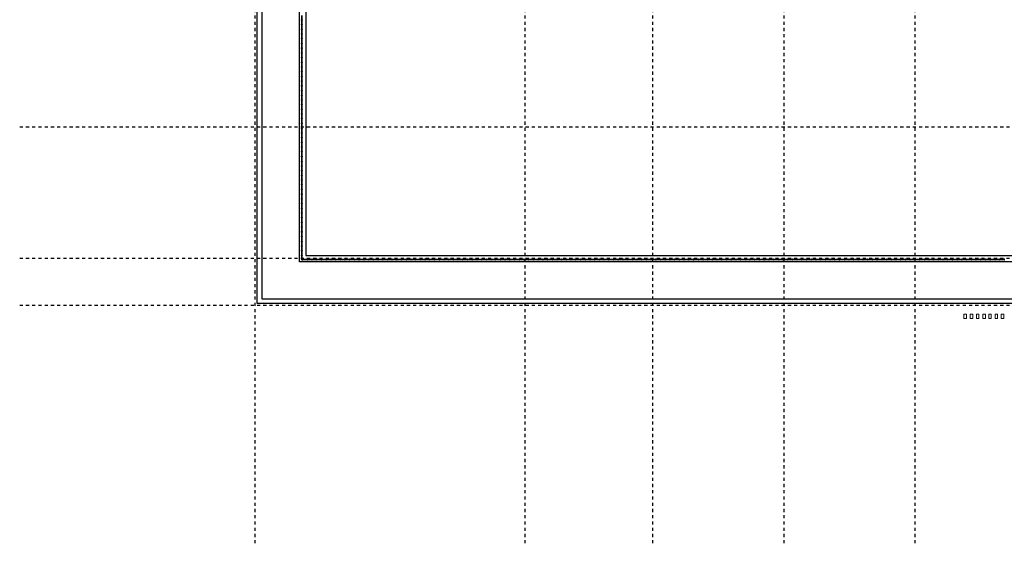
# Model space of a CAD drawing. Header units: metres. Extents: x -21.5 to 32.8, y -37.3 to -3.8.
# Tile 1 of 14: x -21.5 to 10, y -37.3 to -20.6. Entities that reach past the tile are written whole.
import ezdxf

# ---------------------------------------------------------------- set-up
doc = ezdxf.new("R2010")
doc.units = ezdxf.units.M
doc.linetypes.add('Ligne de quadrillage', pattern=[0.022225, 0.0127, -0.003175, 0.003175, -0.003175])
for name, color, linetype, lineweight in [('A-FLOR-HRAL', 250, 'Continuous', 18), ('A-GENM', 250, 'Continuous', 18), ('A-WALL', 250, 'Continuous', 25), ('S-GRID', 250, 'Continuous', 30)]:
    doc.layers.add(name, color=color, linetype=linetype, lineweight=lineweight)

# ---------------------------------------------------------------- blocks, each defined once
blk = doc.blocks.new('Garde-corps - 12mm x 40mm-603374-Niveau 2')
at = {"layer": 'A-FLOR-HRAL'}
for p, q in [((0.02, 0.006), (-0.02, 0.006)), ((-0.02, 0.006), (-0.02, -0.006)), ((0.02, -0.006), (0.02, 0.006)), ((-0.02, -0.006), (0.02, -0.006))]:
    blk.add_line(p, q, dxfattribs=at)
blk = doc.blocks.new('Garde-corps - Garde-corps-601270-Niveau 2')
at = {"layer": 'A-FLOR-HRAL'}
for p, q in [((-12.48, -20.445), (-12.48, -20.584)), ((-12.46, -20.584), (-12.46, -20.445)), ((-12.48, -20.596), (-12.48, -20.735)), ((-12.48, -20.747), (-12.48, -20.886)), ((-12.46, -20.735), (-12.46, -20.596)), ((-12.46, -20.886), (-12.46, -20.747)), ((-12.48, -20.898), (-12.48, -21.036)), ((-12.48, -21.048), (-12.48, -21.187)), ((-12.46, -21.036), (-12.46, -20.898)), ((-12.46, -21.187), (-12.46, -21.048)), ((-12.48, -21.199), (-12.48, -21.338)), ((-12.48, -21.35), (-12.48, -21.489)), ((-12.46, -21.338), (-12.46, -21.199)), ((-12.46, -21.489), (-12.46, -21.35)), ((-12.48, -21.501), (-12.48, -21.64)), ((-12.48, -21.652), (-12.48, -21.79)), ((-12.46, -21.64), (-12.46, -21.501)), ((-12.46, -21.79), (-12.46, -21.652)), ((-12.48, -21.802), (-12.48, -21.941)), ((-12.48, -21.953), (-12.48, -22.092)), ((-12.46, -21.941), (-12.46, -21.802)), ((-12.46, -22.092), (-12.46, -21.953)), ((-12.48, -22.104), (-12.48, -22.243)), ((-12.48, -22.255), (-12.48, -22.394)), ((-12.46, -22.243), (-12.46, -22.104)), ((-12.46, -22.394), (-12.46, -22.255)), ((-12.48, -22.406), (-12.48, -22.544)), ((-12.48, -22.556), (-12.48, -22.695)), ((-12.46, -22.544), (-12.46, -22.406)), ((-12.46, -22.695), (-12.46, -22.556)), ((-12.48, -22.707), (-12.48, -22.846)), ((-12.48, -22.858), (-12.48, -22.997)), ((-12.48, -23.009), (-12.48, -23.148)), ((-12.46, -22.846), (-12.46, -22.707)), ((-12.46, -22.997), (-12.46, -22.858)), ((-12.46, -23.148), (-12.46, -23.009)), ((-12.48, -23.16), (-12.48, -23.298)), ((-12.48, -23.31), (-12.48, -23.449)), ((-12.46, -23.298), (-12.46, -23.16)), ((-12.46, -23.449), (-12.46, -23.31)), ((-12.48, -23.461), (-12.48, -23.6)), ((-12.48, -23.612), (-12.48, -23.751)), ((-12.46, -23.6), (-12.46, -23.461)), ((-12.46, -23.751), (-12.46, -23.612)), ((-12.48, -23.763), (-12.48, -23.902)), ((-12.48, -23.914), (-12.48, -24.052)), ((-12.46, -23.902), (-12.46, -23.763)), ((-12.46, -24.052), (-12.46, -23.914)), ((-12.48, -24.064), (-12.48, -24.203)), ((-12.48, -24.215), (-12.48, -24.354)), ((-12.46, -24.203), (-12.46, -24.064)), ((-12.46, -24.354), (-12.46, -24.215)), ((-12.48, -24.366), (-12.48, -24.505)), ((-12.48, -24.517), (-12.48, -24.656)), ((-12.46, -24.505), (-12.46, -24.366)), ((-12.46, -24.656), (-12.46, -24.517)), ((-12.48, -24.668), (-12.48, -24.806)), ((-12.48, -24.818), (-12.48, -24.957)), ((-12.46, -24.806), (-12.46, -24.668)), ((-12.46, -24.957), (-12.46, -24.818)), ((-12.48, -24.969), (-12.48, -25.108)), ((-12.48, -25.12), (-12.48, -25.259)), ((-12.46, -25.108), (-12.46, -24.969)), ((-12.46, -25.259), (-12.46, -25.12)), ((-12.48, -25.271), (-12.48, -25.41)), ((-12.48, -25.422), (-12.48, -25.56)), ((-12.46, -25.41), (-12.46, -25.271)), ((-12.46, -25.56), (-12.46, -25.422)), ((-12.48, -25.572), (-12.48, -25.711)), ((-12.48, -25.723), (-12.48, -25.862)), ((-12.46, -25.711), (-12.46, -25.572)), ((-12.46, -25.862), (-12.46, -25.723)), ((-12.48, -25.874), (-12.48, -26.013)), ((-12.48, -26.025), (-12.48, -26.164)), ((-12.46, -26.013), (-12.46, -25.874)), ((-12.46, -26.164), (-12.46, -26.025)), ((-12.48, -26.176), (-12.48, -26.314)), ((-12.48, -26.326), (-12.48, -26.465)), ((-12.48, -26.477), (-12.48, -26.616)), ((-12.46, -26.314), (-12.46, -26.176)), ((-12.46, -26.465), (-12.46, -26.326)), ((-12.46, -26.616), (-12.46, -26.477)), ((-12.48, -26.628), (-12.48, -26.767)), ((-12.48, -26.779), (-12.48, -26.918)), ((-12.46, -26.767), (-12.46, -26.628)), ((-12.46, -26.918), (-12.46, -26.779)), ((-12.48, -26.93), (-12.48, -27.068)), ((-12.48, -27.08), (-12.48, -27.219)), ((-12.46, -27.068), (-12.46, -26.93)), ((-12.46, -27.219), (-12.46, -27.08)), ((-12.48, -27.231), (-12.48, -27.37)), ((-12.48, -27.382), (-12.48, -27.521)), ((-12.46, -27.37), (-12.46, -27.231)), ((-12.46, -27.521), (-12.46, -27.382)), ((-12.48, -27.533), (-12.48, -27.672)), ((-12.48, -27.684), (-12.48, -27.822)), ((-12.46, -27.672), (-12.46, -27.533)), ((-12.46, -27.822), (-12.46, -27.684)), ((-12.48, -27.834), (-12.48, -27.973)), ((-12.48, -27.985), (-12.48, -28.124)), ((-12.46, -27.973), (-12.46, -27.834)), ((-12.46, -28.124), (-12.46, -27.985)), ((-12.48, -28.136), (-12.48, -28.268)), ((-12.476, -28.268), (-12.48, -28.268)), ((-12.46, -28.268), (-12.464, -28.268)), ((-12.46, -28.268), (-12.46, -28.136)), ((-12.46, -28.268), (-12.46, -28.248)), ((-12.453, -28.248), (-12.46, -28.248)), ((-12.46, -28.268), (-12.453, -28.268)), ((-12.302, -28.248), (-12.441, -28.248)), ((-12.441, -28.268), (-12.302, -28.268)), ((-12.151, -28.248), (-12.29, -28.248)), ((-12.29, -28.268), (-12.151, -28.268)), ((-12, -28.248), (-12.139, -28.248)), ((-12.139, -28.268), (-12, -28.268)), ((-11.85, -28.248), (-11.988, -28.248)), ((-11.988, -28.268), (-11.85, -28.268)), ((-11.699, -28.248), (-11.838, -28.248)), ((-11.838, -28.268), (-11.699, -28.268)), ((-11.548, -28.248), (-11.687, -28.248)), ((-11.687, -28.268), (-11.548, -28.268)), ((-11.397, -28.248), (-11.536, -28.248)), ((-11.536, -28.268), (-11.397, -28.268)), ((-11.246, -28.248), (-11.385, -28.248)), ((-11.385, -28.268), (-11.246, -28.268)), ((-11.096, -28.248), (-11.234, -28.248)), ((-11.234, -28.268), (-11.096, -28.268)), ((-10.945, -28.248), (-11.084, -28.248)), ((-11.084, -28.268), (-10.945, -28.268)), ((-10.794, -28.248), (-10.933, -28.248)), ((-10.933, -28.268), (-10.794, -28.268)), ((-10.643, -28.248), (-10.782, -28.248)), ((-10.782, -28.268), (-10.643, -28.268)), ((-10.492, -28.248), (-10.631, -28.248)), ((-10.631, -28.268), (-10.492, -28.268)), ((-10.342, -28.248), (-10.48, -28.248)), ((-10.48, -28.268), (-10.342, -28.268)), ((-10.191, -28.248), (-10.33, -28.248)), ((-10.33, -28.268), (-10.191, -28.268)), ((-10.04, -28.248), (-10.179, -28.248)), ((-10.179, -28.268), (-10.04, -28.268)), ((-9.889, -28.248), (-10.028, -28.248)), ((-10.028, -28.268), (-9.889, -28.268)), ((-9.738, -28.248), (-9.877, -28.248)), ((-9.877, -28.268), (-9.738, -28.268)), ((-9.588, -28.248), (-9.726, -28.248)), ((-9.726, -28.268), (-9.588, -28.268)), ((-9.437, -28.248), (-9.576, -28.248)), ((-9.576, -28.268), (-9.437, -28.268)), ((-9.286, -28.248), (-9.425, -28.248)), ((-9.425, -28.268), (-9.286, -28.268)), ((-9.135, -28.248), (-9.274, -28.248)), ((-9.274, -28.268), (-9.135, -28.268)), ((-8.984, -28.248), (-9.123, -28.248)), ((-9.123, -28.268), (-8.984, -28.268)), ((-8.834, -28.248), (-8.972, -28.248)), ((-8.972, -28.268), (-8.834, -28.268)), ((-8.683, -28.248), (-8.822, -28.248)), ((-8.822, -28.268), (-8.683, -28.268)), ((-8.532, -28.248), (-8.671, -28.248)), ((-8.671, -28.268), (-8.532, -28.268)), ((-8.381, -28.248), (-8.52, -28.248)), ((-8.52, -28.268), (-8.381, -28.268)), ((-8.23, -28.248), (-8.369, -28.248)), ((-8.369, -28.268), (-8.23, -28.268)), ((-8.08, -28.248), (-8.218, -28.248)), ((-8.218, -28.268), (-8.08, -28.268)), ((-7.929, -28.248), (-8.068, -28.248)), ((-8.068, -28.268), (-7.929, -28.268)), ((-7.778, -28.248), (-7.917, -28.248)), ((-7.917, -28.268), (-7.778, -28.268)), ((-7.627, -28.248), (-7.766, -28.248)), ((-7.766, -28.268), (-7.627, -28.268)), ((-7.476, -28.248), (-7.615, -28.248)), ((-7.615, -28.268), (-7.476, -28.268)), ((-7.326, -28.248), (-7.464, -28.248)), ((-7.464, -28.268), (-7.326, -28.268)), ((-7.175, -28.248), (-7.314, -28.248)), ((-7.314, -28.268), (-7.175, -28.268)), ((-7.024, -28.248), (-7.163, -28.248)), ((-7.163, -28.268), (-7.024, -28.268)), ((-6.873, -28.248), (-7.012, -28.248)), ((-7.012, -28.268), (-6.873, -28.268)), ((-6.722, -28.248), (-6.861, -28.248)), ((-6.861, -28.268), (-6.722, -28.268)), ((-6.572, -28.248), (-6.71, -28.248)), ((-6.71, -28.268), (-6.572, -28.268)), ((-6.421, -28.248), (-6.56, -28.248)), ((-6.56, -28.268), (-6.421, -28.268)), ((-6.27, -28.248), (-6.409, -28.248)), ((-6.409, -28.268), (-6.27, -28.268)), ((-6.119, -28.248), (-6.258, -28.248)), ((-6.258, -28.268), (-6.119, -28.268)), ((-5.968, -28.248), (-6.107, -28.248)), ((-6.107, -28.268), (-5.968, -28.268)), ((-5.818, -28.248), (-5.956, -28.248)), ((-5.956, -28.268), (-5.818, -28.268)), ((-5.667, -28.248), (-5.806, -28.248)), ((-5.806, -28.268), (-5.667, -28.268)), ((-5.516, -28.248), (-5.655, -28.248)), ((-5.655, -28.268), (-5.516, -28.268)), ((-5.365, -28.248), (-5.504, -28.248)), ((-5.504, -28.268), (-5.365, -28.268)), ((-5.214, -28.248), (-5.353, -28.248)), ((-5.353, -28.268), (-5.214, -28.268)), ((-5.064, -28.248), (-5.202, -28.248)), ((-5.202, -28.268), (-5.064, -28.268)), ((-4.913, -28.248), (-5.052, -28.248)), ((-5.052, -28.268), (-4.913, -28.268)), ((-4.762, -28.248), (-4.901, -28.248)), ((-4.901, -28.268), (-4.762, -28.268)), ((-4.611, -28.248), (-4.75, -28.248)), ((-4.75, -28.268), (-4.611, -28.268)), ((-4.46, -28.248), (-4.599, -28.248)), ((-4.599, -28.268), (-4.46, -28.268)), ((-4.31, -28.248), (-4.448, -28.248)), ((-4.448, -28.268), (-4.31, -28.268)), ((-4.159, -28.248), (-4.298, -28.248)), ((-4.298, -28.268), (-4.159, -28.268)), ((-4.008, -28.248), (-4.147, -28.248)), ((-4.147, -28.268), (-4.008, -28.268)), ((-3.857, -28.248), (-3.996, -28.248)), ((-3.996, -28.268), (-3.857, -28.268)), ((-3.706, -28.248), (-3.845, -28.248)), ((-3.845, -28.268), (-3.706, -28.268)), ((-3.556, -28.248), (-3.694, -28.248)), ((-3.694, -28.268), (-3.556, -28.268)), ((-3.405, -28.248), (-3.544, -28.248)), ((-3.544, -28.268), (-3.405, -28.268)), ((-3.254, -28.248), (-3.393, -28.248)), ((-3.393, -28.268), (-3.254, -28.268)), ((-3.103, -28.248), (-3.242, -28.248)), ((-3.242, -28.268), (-3.103, -28.268)), ((-2.952, -28.248), (-3.091, -28.248)), ((-3.091, -28.268), (-2.952, -28.268)), ((-2.802, -28.248), (-2.94, -28.248)), ((-2.94, -28.268), (-2.802, -28.268)), ((-2.651, -28.248), (-2.79, -28.248)), ((-2.79, -28.268), (-2.651, -28.268)), ((-2.5, -28.248), (-2.639, -28.248)), ((-2.639, -28.268), (-2.5, -28.268)), ((-2.349, -28.248), (-2.488, -28.248)), ((-2.488, -28.268), (-2.349, -28.268)), ((-2.198, -28.248), (-2.337, -28.248)), ((-2.337, -28.268), (-2.198, -28.268)), ((-2.048, -28.248), (-2.186, -28.248)), ((-2.186, -28.268), (-2.048, -28.268)), ((-1.897, -28.248), (-2.036, -28.248)), ((-2.036, -28.268), (-1.897, -28.268)), ((-1.746, -28.248), (-1.885, -28.248)), ((-1.885, -28.268), (-1.746, -28.268)), ((-1.595, -28.248), (-1.734, -28.248)), ((-1.734, -28.268), (-1.595, -28.268)), ((-1.444, -28.248), (-1.583, -28.248)), ((-1.583, -28.268), (-1.444, -28.268)), ((-1.294, -28.248), (-1.432, -28.248)), ((-1.432, -28.268), (-1.294, -28.268)), ((-1.143, -28.248), (-1.282, -28.248)), ((-1.282, -28.268), (-1.143, -28.268)), ((-0.992, -28.248), (-1.131, -28.248)), ((-1.131, -28.268), (-0.992, -28.268)), ((-0.841, -28.248), (-0.98, -28.248)), ((-0.98, -28.268), (-0.841, -28.268)), ((-0.69, -28.248), (-0.829, -28.248)), ((-0.829, -28.268), (-0.69, -28.268)), ((-0.54, -28.248), (-0.678, -28.248)), ((-0.678, -28.268), (-0.54, -28.268)), ((-0.389, -28.248), (-0.528, -28.248)), ((-0.528, -28.268), (-0.389, -28.268)), ((-0.238, -28.248), (-0.377, -28.248)), ((-0.377, -28.268), (-0.238, -28.268)), ((-0.087, -28.248), (-0.226, -28.248)), ((-0.226, -28.268), (-0.087, -28.268)), ((0.064, -28.248), (-0.075, -28.248)), ((-0.075, -28.268), (0.064, -28.268)), ((0.215, -28.248), (0.076, -28.248)), ((0.076, -28.268), (0.215, -28.268)), ((0.365, -28.248), (0.227, -28.248)), ((0.227, -28.268), (0.365, -28.268)), ((0.516, -28.248), (0.377, -28.248)), ((0.377, -28.268), (0.516, -28.268)), ((0.667, -28.248), (0.528, -28.248)), ((0.528, -28.268), (0.667, -28.268)), ((0.818, -28.248), (0.679, -28.248)), ((0.679, -28.268), (0.818, -28.268)), ((0.969, -28.248), (0.83, -28.248)), ((0.83, -28.268), (0.969, -28.268)), ((1.119, -28.248), (0.981, -28.248)), ((0.981, -28.268), (1.119, -28.268)), ((1.27, -28.248), (1.131, -28.248)), ((1.131, -28.268), (1.27, -28.268)), ((1.421, -28.248), (1.282, -28.248)), ((1.282, -28.268), (1.421, -28.268)), ((1.572, -28.248), (1.433, -28.248)), ((1.433, -28.268), (1.572, -28.268)), ((1.723, -28.248), (1.584, -28.248)), ((1.584, -28.268), (1.723, -28.268)), ((1.873, -28.248), (1.735, -28.248)), ((1.735, -28.268), (1.873, -28.268)), ((2.024, -28.248), (1.885, -28.248)), ((1.885, -28.268), (2.024, -28.268)), ((2.175, -28.248), (2.036, -28.248)), ((2.036, -28.268), (2.175, -28.268)), ((2.326, -28.248), (2.187, -28.248)), ((2.187, -28.268), (2.326, -28.268)), ((2.477, -28.248), (2.338, -28.248)), ((2.338, -28.268), (2.477, -28.268)), ((2.627, -28.248), (2.489, -28.248)), ((2.489, -28.268), (2.627, -28.268)), ((2.778, -28.248), (2.639, -28.248)), ((2.639, -28.268), (2.778, -28.268)), ((2.929, -28.248), (2.79, -28.248)), ((2.79, -28.268), (2.929, -28.268)), ((3.08, -28.248), (2.941, -28.248)), ((2.941, -28.268), (3.08, -28.268)), ((3.231, -28.248), (3.092, -28.248)), ((3.092, -28.268), (3.231, -28.268)), ((3.381, -28.248), (3.243, -28.248)), ((3.243, -28.268), (3.381, -28.268)), ((3.532, -28.248), (3.393, -28.248)), ((3.393, -28.268), (3.532, -28.268)), ((3.683, -28.248), (3.544, -28.248)), ((3.544, -28.268), (3.683, -28.268)), ((3.834, -28.248), (3.695, -28.248)), ((3.695, -28.268), (3.834, -28.268)), ((3.985, -28.248), (3.846, -28.248)), ((3.846, -28.268), (3.985, -28.268)), ((4.135, -28.248), (3.997, -28.248)), ((3.997, -28.268), (4.135, -28.268)), ((4.286, -28.248), (4.147, -28.248)), ((4.147, -28.268), (4.286, -28.268)), ((4.437, -28.248), (4.298, -28.248)), ((4.298, -28.268), (4.437, -28.268)), ((4.588, -28.248), (4.449, -28.248)), ((4.449, -28.268), (4.588, -28.268)), ((4.739, -28.248), (4.6, -28.248)), ((4.6, -28.268), (4.739, -28.268)), ((4.889, -28.248), (4.751, -28.248)), ((4.751, -28.268), (4.889, -28.268)), ((5.04, -28.248), (4.901, -28.248)), ((4.901, -28.268), (5.04, -28.268)), ((5.191, -28.248), (5.052, -28.248)), ((5.052, -28.268), (5.191, -28.268)), ((5.342, -28.248), (5.203, -28.248)), ((5.203, -28.268), (5.342, -28.268)), ((5.493, -28.248), (5.354, -28.248)), ((5.354, -28.268), (5.493, -28.268)), ((5.643, -28.248), (5.505, -28.248)), ((5.505, -28.268), (5.643, -28.268)), ((5.794, -28.248), (5.655, -28.248)), ((5.655, -28.268), (5.794, -28.268)), ((5.945, -28.248), (5.806, -28.248)), ((5.806, -28.268), (5.945, -28.268)), ((6.096, -28.248), (5.957, -28.248)), ((5.957, -28.268), (6.096, -28.268)), ((6.247, -28.248), (6.108, -28.248)), ((6.108, -28.268), (6.247, -28.268)), ((6.397, -28.248), (6.259, -28.248)), ((6.259, -28.268), (6.397, -28.268)), ((6.548, -28.248), (6.409, -28.248)), ((6.409, -28.268), (6.548, -28.268)), ((6.699, -28.248), (6.56, -28.248)), ((6.56, -28.268), (6.699, -28.268)), ((6.85, -28.248), (6.711, -28.248)), ((6.711, -28.268), (6.85, -28.268)), ((7.001, -28.248), (6.862, -28.248)), ((6.862, -28.268), (7.001, -28.268)), ((7.151, -28.248), (7.013, -28.248)), ((7.013, -28.268), (7.151, -28.268)), ((7.302, -28.248), (7.163, -28.248)), ((7.163, -28.268), (7.302, -28.268)), ((7.453, -28.248), (7.314, -28.248)), ((7.314, -28.268), (7.453, -28.268)), ((7.604, -28.248), (7.465, -28.248)), ((7.465, -28.268), (7.604, -28.268)), ((7.755, -28.248), (7.616, -28.248)), ((7.616, -28.268), (7.755, -28.268)), ((7.905, -28.248), (7.767, -28.248)), ((7.767, -28.268), (7.905, -28.268)), ((8.056, -28.248), (7.917, -28.248)), ((7.917, -28.268), (8.056, -28.268)), ((8.207, -28.248), (8.068, -28.248)), ((8.068, -28.268), (8.207, -28.268)), ((8.358, -28.248), (8.219, -28.248)), ((8.219, -28.268), (8.358, -28.268)), ((8.509, -28.248), (8.37, -28.248)), ((8.37, -28.268), (8.509, -28.268)), ((8.659, -28.248), (8.521, -28.248)), ((8.521, -28.268), (8.659, -28.268)), ((8.81, -28.248), (8.671, -28.248)), ((8.671, -28.268), (8.81, -28.268)), ((8.961, -28.248), (8.822, -28.248)), ((8.822, -28.268), (8.961, -28.268)), ((9.112, -28.248), (8.973, -28.248)), ((8.973, -28.268), (9.112, -28.268)), ((9.263, -28.248), (9.124, -28.248)), ((9.124, -28.268), (9.263, -28.268)), ((9.413, -28.248), (9.275, -28.248)), ((9.275, -28.268), (9.413, -28.268)), ((9.564, -28.248), (9.425, -28.248)), ((9.425, -28.268), (9.564, -28.268)), ((9.715, -28.248), (9.576, -28.248)), ((9.576, -28.268), (9.715, -28.268)), ((9.866, -28.248), (9.727, -28.248)), ((9.727, -28.268), (9.866, -28.268)), ((10.017, -28.248), (9.878, -28.248)), ((9.878, -28.268), (10.017, -28.268))]:
    blk.add_line(p, q, dxfattribs=at)
for p, rotation in [((-12.47, -20.59), 180), ((-12.47, -20.741), 180), ((-12.47, -20.892), 180), ((-12.47, -21.042), 180), ((-12.47, -21.193), 180), ((-12.47, -21.344), 180), ((-12.47, -21.495), 180), ((-12.47, -21.646), 180), ((-12.47, -21.796), 180), ((-12.47, -21.947), 180), ((-12.47, -22.098), 180), ((-12.47, -22.249), 180), ((-12.47, -22.4), 180), ((-12.47, -22.55), 180), ((-12.47, -22.701), 180), ((-12.47, -22.852), 180), ((-12.47, -23.003), 180), ((-12.47, -23.154), 180), ((-12.47, -23.304), 180), ((-12.47, -23.455), 180), ((-12.47, -23.606), 180), ((-12.47, -23.757), 180), ((-12.47, -23.908), 180), ((-12.47, -24.058), 180), ((-12.47, -24.209), 180), ((-12.47, -24.36), 180), ((-12.47, -24.511), 180), ((-12.47, -24.662), 180), ((-12.47, -24.812), 180), ((-12.47, -24.963), 180), ((-12.47, -25.114), 180), ((-12.47, -25.265), 180), ((-12.47, -25.416), 180), ((-12.47, -25.566), 180), ((-12.47, -25.717), 180), ((-12.47, -25.868), 180), ((-12.47, -26.019), 180), ((-12.47, -26.17), 180), ((-12.47, -26.32), 180), ((-12.47, -26.471), 180), ((-12.47, -26.622), 180), ((-12.47, -26.773), 180), ((-12.47, -26.924), 180), ((-12.47, -27.074), 180), ((-12.47, -27.225), 180), ((-12.47, -27.376), 180), ((-12.47, -27.527), 180), ((-12.47, -27.678), 180), ((-12.47, -27.828), 180), ((-12.47, -27.979), 180), ((-12.47, -28.13), 180), ((-12.47, -28.258), 269.9999999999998), ((-12.447, -28.258), 269.9999999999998), ((-12.296, -28.258), 269.9999999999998), ((-12.145, -28.258), 269.9999999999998), ((-11.994, -28.258), 269.9999999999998), ((-11.844, -28.258), 269.9999999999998), ((-11.693, -28.258), 269.9999999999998), ((-11.542, -28.258), 269.9999999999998), ((-11.391, -28.258), 269.9999999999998), ((-11.24, -28.258), 269.9999999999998), ((-11.09, -28.258), 269.9999999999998), ((-10.939, -28.258), 269.9999999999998), ((-10.788, -28.258), 269.9999999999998), ((-10.637, -28.258), 269.9999999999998), ((-10.486, -28.258), 269.9999999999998), ((-10.336, -28.258), 269.9999999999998), ((-10.185, -28.258), 269.9999999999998), ((-10.034, -28.258), 269.9999999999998), ((-9.883, -28.258), 269.9999999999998), ((-9.732, -28.258), 269.9999999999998), ((-9.582, -28.258), 269.9999999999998), ((-9.431, -28.258), 269.9999999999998), ((-9.28, -28.258), 269.9999999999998), ((-9.129, -28.258), 269.9999999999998), ((-8.978, -28.258), 269.9999999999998), ((-8.828, -28.258), 269.9999999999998), ((-8.677, -28.258), 269.9999999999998), ((-8.526, -28.258), 269.9999999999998), ((-8.375, -28.258), 269.9999999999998), ((-8.224, -28.258), 269.9999999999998), ((-8.074, -28.258), 269.9999999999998), ((-7.923, -28.258), 269.9999999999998), ((-7.772, -28.258), 269.9999999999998), ((-7.621, -28.258), 269.9999999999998), ((-7.47, -28.258), 269.9999999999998), ((-7.32, -28.258), 269.9999999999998), ((-7.169, -28.258), 269.9999999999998), ((-7.018, -28.258), 269.9999999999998), ((-6.867, -28.258), 269.9999999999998), ((-6.716, -28.258), 269.9999999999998), ((-6.566, -28.258), 269.9999999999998), ((-6.415, -28.258), 269.9999999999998), ((-6.264, -28.258), 269.9999999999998), ((-6.113, -28.258), 269.9999999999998), ((-5.962, -28.258), 269.9999999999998), ((-5.812, -28.258), 269.9999999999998), ((-5.661, -28.258), 269.9999999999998), ((-5.51, -28.258), 269.9999999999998), ((-5.359, -28.258), 269.9999999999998), ((-5.208, -28.258), 269.9999999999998), ((-5.058, -28.258), 269.9999999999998), ((-4.907, -28.258), 269.9999999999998), ((-4.756, -28.258), 269.9999999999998), ((-4.605, -28.258), 269.9999999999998), ((-4.454, -28.258), 269.9999999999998), ((-4.304, -28.258), 269.9999999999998), ((-4.153, -28.258), 269.9999999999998), ((-4.002, -28.258), 269.9999999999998), ((-3.851, -28.258), 269.9999999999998), ((-3.7, -28.258), 269.9999999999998), ((-3.55, -28.258), 269.9999999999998), ((-3.399, -28.258), 269.9999999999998), ((-3.248, -28.258), 269.9999999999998), ((-3.097, -28.258), 269.9999999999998), ((-2.946, -28.258), 269.9999999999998), ((-2.796, -28.258), 269.9999999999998), ((-2.645, -28.258), 269.9999999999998), ((-2.494, -28.258), 269.9999999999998), ((-2.343, -28.258), 269.9999999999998), ((-2.192, -28.258), 269.9999999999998), ((-2.042, -28.258), 269.9999999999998), ((-1.891, -28.258), 269.9999999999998), ((-1.74, -28.258), 269.9999999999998), ((-1.589, -28.258), 269.9999999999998), ((-1.438, -28.258), 269.9999999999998), ((-1.288, -28.258), 269.9999999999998), ((-1.137, -28.258), 269.9999999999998), ((-0.986, -28.258), 269.9999999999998), ((-0.835, -28.258), 269.9999999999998), ((-0.684, -28.258), 269.9999999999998), ((-0.534, -28.258), 269.9999999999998), ((-0.383, -28.258), 269.9999999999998), ((-0.232, -28.258), 269.9999999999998), ((-0.081, -28.258), 269.9999999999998), ((0.07, -28.258), 269.9999999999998), ((0.221, -28.258), 269.9999999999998), ((0.371, -28.258), 269.9999999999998), ((0.522, -28.258), 269.9999999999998), ((0.673, -28.258), 269.9999999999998), ((0.824, -28.258), 269.9999999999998), ((0.975, -28.258), 269.9999999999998), ((1.125, -28.258), 269.9999999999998), ((1.276, -28.258), 269.9999999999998), ((1.427, -28.258), 269.9999999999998), ((1.578, -28.258), 269.9999999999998), ((1.729, -28.258), 269.9999999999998), ((1.879, -28.258), 269.9999999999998), ((2.03, -28.258), 269.9999999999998), ((2.181, -28.258), 269.9999999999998), ((2.332, -28.258), 269.9999999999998), ((2.483, -28.258), 269.9999999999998), ((2.633, -28.258), 269.9999999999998), ((2.784, -28.258), 269.9999999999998), ((2.935, -28.258), 269.9999999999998), ((3.086, -28.258), 269.9999999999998), ((3.237, -28.258), 269.9999999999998), ((3.387, -28.258), 269.9999999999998), ((3.538, -28.258), 269.9999999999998), ((3.689, -28.258), 269.9999999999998), ((3.84, -28.258), 269.9999999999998), ((3.991, -28.258), 269.9999999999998), ((4.141, -28.258), 269.9999999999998), ((4.292, -28.258), 269.9999999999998), ((4.443, -28.258), 269.9999999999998), ((4.594, -28.258), 269.9999999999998), ((4.745, -28.258), 269.9999999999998), ((4.895, -28.258), 269.9999999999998), ((5.046, -28.258), 269.9999999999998), ((5.197, -28.258), 269.9999999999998), ((5.348, -28.258), 269.9999999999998), ((5.499, -28.258), 269.9999999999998), ((5.649, -28.258), 269.9999999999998), ((5.8, -28.258), 269.9999999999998), ((5.951, -28.258), 269.9999999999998), ((6.102, -28.258), 269.9999999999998), ((6.253, -28.258), 269.9999999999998), ((6.403, -28.258), 269.9999999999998), ((6.554, -28.258), 269.9999999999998), ((6.705, -28.258), 269.9999999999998), ((6.856, -28.258), 269.9999999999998), ((7.007, -28.258), 269.9999999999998), ((7.157, -28.258), 269.9999999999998), ((7.308, -28.258), 269.9999999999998), ((7.459, -28.258), 269.9999999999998), ((7.61, -28.258), 269.9999999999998), ((7.761, -28.258), 269.9999999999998), ((7.911, -28.258), 269.9999999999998), ((8.062, -28.258), 269.9999999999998), ((8.213, -28.258), 269.9999999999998), ((8.364, -28.258), 269.9999999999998), ((8.515, -28.258), 269.9999999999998), ((8.665, -28.258), 269.9999999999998), ((8.816, -28.258), 269.9999999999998), ((8.967, -28.258), 269.9999999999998), ((9.118, -28.258), 269.9999999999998), ((9.269, -28.258), 269.9999999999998), ((9.419, -28.258), 269.9999999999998), ((9.57, -28.258), 269.9999999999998), ((9.721, -28.258), 269.9999999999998), ((9.872, -28.258), 269.9999999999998), ((10.023, -28.258), 269.9999999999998)]:
    blk.add_blockref('Garde-corps - 12mm x 40mm-603374-Niveau 2', p, dxfattribs=dict(rotation=rotation))
blk = doc.blocks.new('Elements de façade6 - Elements de façade-643417-Niveau 2')
at = {"layer": 'A-GENM'}
for p, q in [((11.125, -30.009), (11.205, -30.009)), ((11.125, -30.147), (11.125, -30.009)), ((11.205, -30.147), (11.125, -30.147)), ((11.205, -30.009), (11.205, -30.147))]:
    blk.add_line(p, q, dxfattribs=at)
blk = doc.blocks.new('Elements de façade7 - Elements de façade-643435-Niveau 2')
at = {"layer": 'A-GENM'}
for p, q in [((11.125, -30.009), (11.205, -30.009)), ((11.125, -30.147), (11.125, -30.009)), ((11.205, -30.147), (11.125, -30.147)), ((11.205, -30.009), (11.205, -30.147))]:
    blk.add_line(p, q, dxfattribs=at)
blk = doc.blocks.new('Elements de façade8 - Elements de façade-643453-Niveau 2')
at = {"layer": 'A-GENM'}
for p, q in [((11.125, -30.009), (11.205, -30.009)), ((11.125, -30.147), (11.125, -30.009)), ((11.205, -30.147), (11.125, -30.147)), ((11.205, -30.009), (11.205, -30.147))]:
    blk.add_line(p, q, dxfattribs=at)
blk = doc.blocks.new('Elements de façade9 - Elements de façade-643471-Niveau 2')
at = {"layer": 'A-GENM'}
for p, q in [((11.125, -30.009), (11.205, -30.009)), ((11.125, -30.147), (11.125, -30.009)), ((11.205, -30.147), (11.125, -30.147)), ((11.205, -30.009), (11.205, -30.147))]:
    blk.add_line(p, q, dxfattribs=at)
blk = doc.blocks.new('Elements de façade10 - Elements de façade-643489-Niveau 2')
at = {"layer": 'A-GENM'}
for p, q in [((11.125, -30.009), (11.205, -30.009)), ((11.125, -30.147), (11.125, -30.009)), ((11.205, -30.147), (11.125, -30.147)), ((11.205, -30.009), (11.205, -30.147))]:
    blk.add_line(p, q, dxfattribs=at)
blk = doc.blocks.new('Elements de façade11 - Elements de façade-643507-Niveau 2')
at = {"layer": 'A-GENM'}
for p, q in [((11.125, -30.009), (11.205, -30.009)), ((11.125, -30.147), (11.125, -30.009)), ((11.205, -30.147), (11.125, -30.147)), ((11.205, -30.009), (11.205, -30.147))]:
    blk.add_line(p, q, dxfattribs=at)
blk = doc.blocks.new('Elements de façade12 - Elements de façade-643525-Niveau 2')
at = {"layer": 'A-GENM'}
for p, q in [((11.125, -30.009), (11.205, -30.009)), ((11.125, -30.147), (11.125, -30.009)), ((11.205, -30.147), (11.125, -30.147)), ((11.205, -30.009), (11.205, -30.147))]:
    blk.add_line(p, q, dxfattribs=at)

msp = doc.modelspace()

# ---------------------------------------------------------------- linework, layer by layer
at = {"layer": 'A-WALL'}
for p, q in [((-13.908, -29.675), (-13.908, -9.957)), ((-13.758, -10.107), (-13.758, -29.525)), ((-12.55, -28.338), (-12.55, -11.306)), ((-12.35, -11.506), (-12.35, -28.138)), ((12.815, -28.338), (-12.55, -28.338)), ((-12.35, -28.138), (20.903, -28.138)), ((-13.758, -29.525), (13.954, -29.525)), ((14.104, -29.675), (-13.908, -29.675))]:
    msp.add_line(p, q, dxfattribs=at)
at = {"layer": 'S-GRID', "linetype": 'Ligne de quadrillage'}
for p, q in [((-13.964, -37.347), (-13.964, -4.451)), ((-5.32, -37.347), (-5.32, -4.451)), ((-1.229, -37.347), (-1.229, -4.451)), ((2.971, -37.347), (2.971, -4.451)), ((7.171, -37.347), (7.171, -4.451)), ((-21.508, -24.016), (32.124, -24.016)), ((-21.508, -28.216), (32.124, -28.216)), ((-21.508, -29.724), (32.124, -29.724))]:
    msp.add_line(p, q, dxfattribs=at)

# ---------------------------------------------------------------- block references
at = {"layer": 'A-FLOR-HRAL'}
msp.add_blockref('Garde-corps - Garde-corps-601270-Niveau 2', (0, 0), dxfattribs=at)
at = {"layer": 'A-GENM'}
for name, p in [('Elements de façade12 - Elements de façade-643525-Niveau 2', (-2.396, 0)), ('Elements de façade11 - Elements de façade-643507-Niveau 2', (-2.195, 0)), ('Elements de façade10 - Elements de façade-643489-Niveau 2', (-1.994, 0)), ('Elements de façade9 - Elements de façade-643471-Niveau 2', (-1.789, 0)), ('Elements de façade8 - Elements de façade-643453-Niveau 2', (-1.598, 0)), ('Elements de façade7 - Elements de façade-643435-Niveau 2', (-1.399, 0)), ('Elements de façade6 - Elements de façade-643417-Niveau 2', (-1.2, 0))]:
    msp.add_blockref(name, p, dxfattribs=at)

doc.saveas('drawing.dxf')
